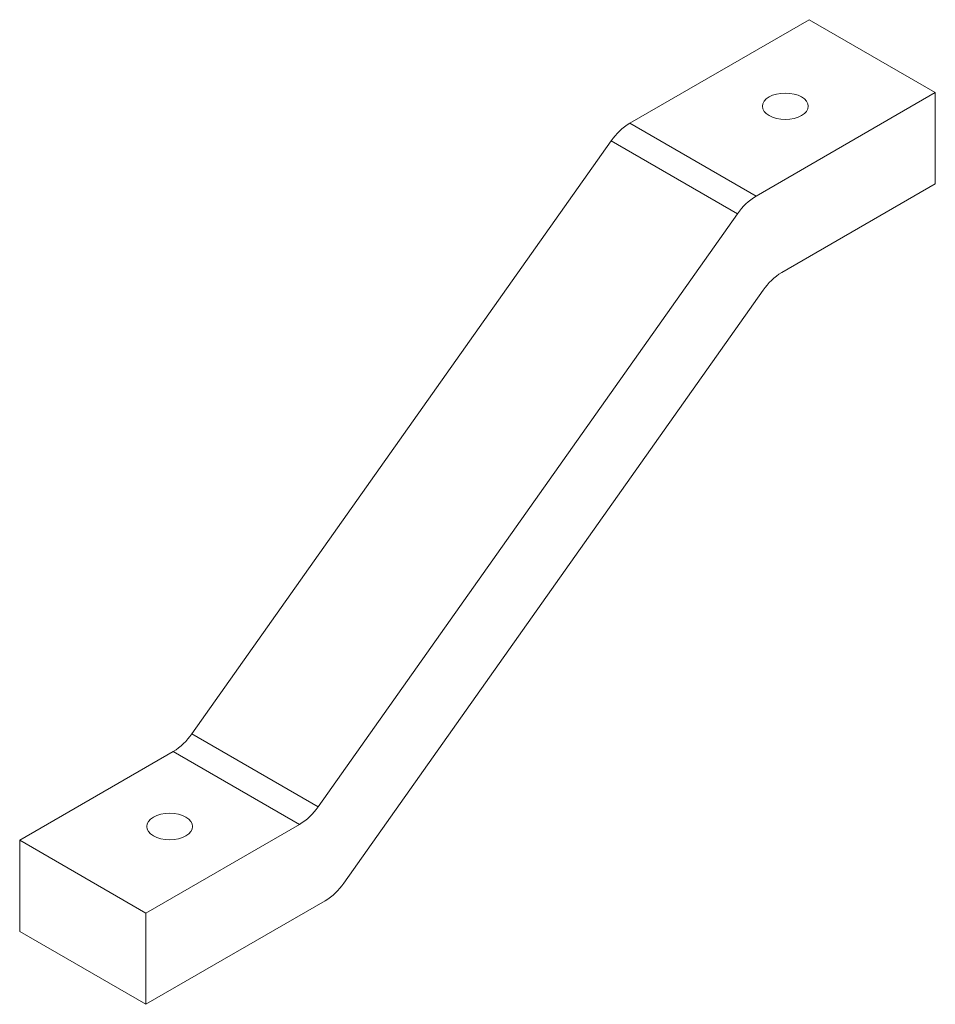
# Paper-space layout '_Isométrique' of a CAD drawing. Header units: millimetres. Extents: x 0 to 41, y -3.3 to 40.8.
import ezdxf

# ---------------------------------------------------------------- set-up
doc = ezdxf.new("R2010")
doc.units = ezdxf.units.MM

psp = doc.layouts.new('_Isométrique')

# ---------------------------------------------------------------- linework, layer by layer
at = {"color": 7, "linetype": 'Continuous', "lineweight": 15}
for p, q in [((35.355, 40.824), (27.328, 36.19)), ((41.012, 37.558), (35.355, 40.824)), ((41.012, 37.558), (32.985, 32.924)), ((41.012, 33.475), (41.012, 37.558)), ((27.328, 36.19), (32.985, 32.924)), ((26.499, 35.401), (7.711, 8.844)), ((32.156, 32.135), (26.499, 35.401)), ((34.131, 29.503), (41.012, 33.475)), ((32.156, 32.135), (13.368, 5.579)), ((14.513, 2.157), (33.301, 28.714)), ((7.711, 8.844), (13.368, 5.579)), ((6.881, 8.055), (0, 4.083)), ((12.538, 4.79), (6.881, 8.055)), ((12.538, 4.79), (5.657, 0.817)), ((5.657, 0.817), (0, 4.083)), ((0, 4.083), (0, 0)), ((5.657, -3.266), (13.684, 1.368)), ((5.657, 0.817), (5.657, -3.266)), ((5.657, -3.266), (0, 0))]:
    psp.add_line(p, q, dxfattribs=at)
at = {"color": 7, "linetype": 'Continuous', "lineweight": 15, "flags": 128}
for points in [[(33.57, 36.527), (33.725, 36.454), (33.902, 36.399), (34.095, 36.365), (34.295, 36.354), (34.495, 36.365), (34.687, 36.399), (34.864, 36.454), (35.019, 36.527), (35.147, 36.617), (35.242, 36.719), (35.3, 36.83), (35.32, 36.946), (35.3, 37.061), (35.242, 37.172), (35.147, 37.275), (35.019, 37.364), (34.864, 37.438), (34.687, 37.492), (34.495, 37.526), (34.295, 37.538), (34.095, 37.526), (33.902, 37.492), (33.725, 37.438), (33.57, 37.364), (33.442, 37.275), (33.348, 37.172), (33.289, 37.061), (33.27, 36.946), (33.289, 36.83), (33.348, 36.719), (33.442, 36.617), (33.57, 36.527)], [(7.442, 5.113), (7.57, 5.024), (7.664, 4.921), (7.723, 4.81), (7.743, 4.695), (7.723, 4.58), (7.664, 4.469), (7.57, 4.366), (7.442, 4.277), (7.287, 4.203), (7.11, 4.148), (6.917, 4.115), (6.718, 4.103), (6.518, 4.115), (6.325, 4.148), (6.148, 4.203), (5.993, 4.277), (5.865, 4.366), (5.771, 4.469), (5.712, 4.58), (5.693, 4.695), (5.712, 4.81), (5.771, 4.921), (5.865, 5.024), (5.993, 5.113), (6.148, 5.187), (6.325, 5.242), (6.518, 5.275), (6.718, 5.287), (6.917, 5.275), (7.11, 5.242), (7.287, 5.187), (7.442, 5.113)]]:
    psp.add_lwpolyline(points, dxfattribs=at)
at = {"color": 7, "linetype": 'Continuous', "lineweight": 15}
for centre, start, end in [((28.749, 33.866), 121.4451, 145.7061), ((34.406, 30.6), 121.4451, 145.7061), ((35.552, 27.179), 121.4451, 145.7061), ((5.46, 10.379), 301.4451, 325.7061), ((11.117, 7.114), 301.4451, 325.7061), ((12.263, 3.692), 301.4451, 325.7061)]:
    psp.add_arc(centre, 2.724, start, end, dxfattribs=at)

doc.saveas('drawing.dxf')
